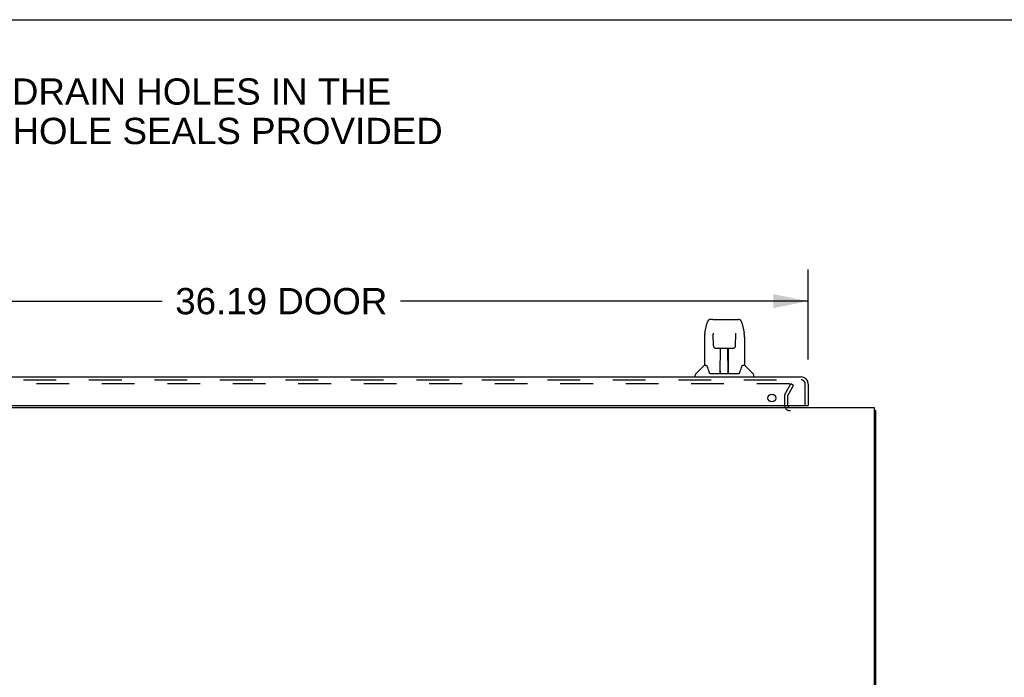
# Model space of a CAD drawing. Header units: inches. Extents: x 0 to 204, y 0 to 132.
# Tile 91 of 99: x 21 to 55, y 110 to 132. Entities that reach past the tile are written whole.
import ezdxf

# ---------------------------------------------------------------- set-up
doc = ezdxf.new("R2010")
doc.units = ezdxf.units.IN
doc.header["$LTSCALE"] = 11.243375
doc.header["$MEASUREMENT"] = 0
doc.linetypes.add('HIDDEN', pattern=[0.2, 0.1, -0.1])
doc.layers.get('0').update_dxf_attribs({"linetype": 'CONTINUOUS'})
for name, color, linetype in [('DEFAULT_2', 8, 'HIDDEN'), ('DIMENSIONS', 7, 'CONTINUOUS'), ('DOOR_ASSEMBLY', 7, 'CONTINUOUS')]:
    doc.layers.add(name, color=color, linetype=linetype)
doc.styles.get("Standard").update_dxf_attribs({"font": 'arial.ttf'})
doc.dimstyles.new('DIMSTYLE_1', dxfattribs={"dimtxt": 0.901875, "dimasz": 1.2025, "dimexe": 0.09, "dimexo": 0.07, "dimgap": 0.0375, "dimtad": 0, "dimtih": 1, "dimtoh": 1, "dimzin": 4, "dimdsep": 46, "dimtxsty": 'Standard', "dimblk": '_FILLED', "dimblk1": '_FILLED', "dimblk2": '_FILLED', "dimcen": 0.09, "dimadec": 3, "dimazin": 1, "dimtfac": 1, "dimtdec": 3, "dimtofl": 0, "dimtmove": 0, "dimatfit": 3, "dimldrblk": '_FILLED', "dimfxl": 0, "dimtolj": 1, "dimtzin": 4, "dimarcsym": 0})

# ---------------------------------------------------------------- blocks, each defined once
blk = doc.blocks.new('_FILLED')
at = {"color": 0, "linetype": 'ByBlock'}
blk.add_solid([(0, 0), (-1, 0.2), (-1, -0.2)], dxfattribs=at)
blk = doc.blocks.new('*D8')
at = {"layer": 'DIMENSIONS', "color": 2, "linetype": 'Continuous'}
for p, q in [((11.94, 120.611), (11.94, 123.696)), ((48.127, 120.611), (48.127, 123.696)), ((11.94, 122.614), (25.945, 122.614)), ((48.127, 122.614), (34.122, 122.614))]:
    blk.add_line(p, q, dxfattribs=at)
at = {"layer": 'DIMENSIONS', "color": 2, "linetype": 'Continuous', "xscale": 1.2025, "yscale": 1.2025, "zscale": 1.2025, "rotation": 180}
blk.add_blockref('_FILLED', (11.94, 122.614), dxfattribs=at)
at = {"layer": 'DIMENSIONS', "color": 2, "linetype": 'Continuous', "xscale": 1.2025, "yscale": 1.2025, "zscale": 1.2025}
blk.add_blockref('_FILLED', (48.127, 122.614), dxfattribs=at)
at = {"layer": 'DIMENSIONS', "color": 2, "linetype": 'Continuous', "insert": (30.033, 123.065), "char_height": 0.9019, "width": 7.27535, "attachment_point": 2, "line_spacing_factor": 0.9}
blk.add_mtext('36.19 DOOR', dxfattribs=at)

msp = doc.modelspace()

# ---------------------------------------------------------------- linework, layer by layer
at = {"color": 7, "linetype": 'Continuous'}
for p, q in [((0, 132.275), (204.425, 132.275)), ((50.388, 118.854), (50.44, 118.854))]:
    msp.add_line(p, q, dxfattribs=at)
at = {"color": 3, "linetype": 'Continuous'}
for p, q in [((10.242, 118.958), (50.388, 118.958)), ((50.388, 118.958), (50.388, 101.07)), ((50.44, 118.854), (50.44, 101.147))]:
    msp.add_line(p, q, dxfattribs=at)
for points in [[(50.399, 118.886), (50.401, 118.884), (50.403, 118.882), (50.405, 118.88), (50.408, 118.878), (50.411, 118.877), (50.414, 118.875), (50.417, 118.873)], [(50.417, 118.873), (50.423, 118.871), (50.425, 118.869), (50.428, 118.868), (50.43, 118.866), (50.433, 118.865), (50.435, 118.863), (50.437, 118.861), (50.438, 118.86), (50.439, 118.858), (50.439, 118.857), (50.44, 118.855), (50.44, 118.854)]]:
    msp.add_lwpolyline(points, dxfattribs=at)
for centre, radius, start, end in [((47.504, 119.043), 0.085, 184.0489, 270), ((50.251, 118.769), 0.189, 38.2806, 43.5127)]:
    msp.add_arc(centre, radius, start, end, dxfattribs=at)
at = {"layer": 'DEFAULT_2', "color": 8, "linetype": 'HIDDEN'}
for p, q in [((47.483, 119.77), (13.146, 119.77)), ((47.333, 119.431), (47.529, 119.77)), ((47.423, 119.379), (47.619, 119.718)), ((47.619, 119.718), (47.529, 119.77)), ((47.315, 119.362), (47.315, 119.043)), ((47.419, 119.362), (47.419, 119.043))]:
    msp.add_line(p, q, dxfattribs=at)
for points in [[(47.491, 119.769), (47.489, 119.769), (47.487, 119.77), (47.485, 119.77), (47.483, 119.77)], [(47.491, 119.769), (47.493, 119.768), (47.495, 119.767), (47.496, 119.766), (47.498, 119.765), (47.499, 119.764), (47.5, 119.762), (47.501, 119.761), (47.502, 119.759), (47.503, 119.757), (47.503, 119.755), (47.503, 119.754), (47.503, 119.753)], [(47.503, 119.753), (47.503, 119.752), (47.503, 119.75), (47.502, 119.748), (47.502, 119.747), (47.501, 119.745)]]:
    msp.add_lwpolyline(points, dxfattribs=at)
for centre, radius, start, end in [((47.452, 119.362), 0.137, 150, 180), ((47.452, 119.362), 0.033, 150, 180), ((47.504, 119.043), 0.189, 180, 270)]:
    msp.add_arc(centre, radius, start, end, dxfattribs=at)
at = {"layer": 'DOOR_ASSEMBLY', "color": 7, "linetype": 'Continuous'}
for p, q in [((44.578, 121.524), (44.643, 121.83)), ((44.848, 121.984), (44.767, 121.984)), ((44.849, 121.984), (45.737, 121.984)), ((44.854, 121.984), (44.853, 121.984)), ((45.861, 121.83), (45.926, 121.524)), ((44.563, 121.381), (44.563, 120.409)), ((44.864, 121.51), (44.864, 121.507)), ((44.864, 121.507), (44.864, 121.504)), ((44.864, 121.504), (44.865, 121.499)), ((44.865, 121.499), (44.865, 121.492)), ((44.865, 121.492), (44.865, 121.482)), ((44.872, 121.078), (44.865, 121.482)), ((45.632, 121.078), (45.64, 121.491)), ((45.64, 121.499), (45.64, 121.504)), ((45.64, 121.491), (45.64, 121.499)), ((45.932, 121.494), (45.926, 121.524)), ((45.941, 121.381), (45.941, 120.409)), ((44.872, 121.078), (44.873, 121.065)), ((44.952, 121), (45.072, 121)), ((45.103, 120.154), (45.118, 121.001)), ((45.109, 121.001), (45.397, 121.001)), ((45.11, 120.585), (45.11, 121.001)), ((45.117, 120.945), (45.11, 120.945)), ((45.114, 120.776), (45.11, 120.776)), ((45.114, 120.764), (45.11, 120.764)), ((45.378, 120.134), (45.363, 121.001)), ((45.364, 120.945), (45.394, 120.945)), ((45.394, 120.776), (45.367, 120.776)), ((45.394, 120.764), (45.367, 120.764)), ((45.369, 121.001), (45.369, 120.945)), ((45.394, 120.134), (45.394, 121.001)), ((45.432, 121), (45.552, 121)), ((44.557, 120.404), (44.26, 120.106)), ((44.636, 120.409), (44.563, 120.409)), ((44.633, 120.409), (44.639, 120.399)), ((45.371, 120.535), (45.394, 120.535)), ((45.394, 120.531), (45.371, 120.531)), ((45.865, 120.399), (45.871, 120.408)), ((45.941, 120.409), (45.868, 120.409)), ((45.947, 120.404), (46.245, 120.106)), ((44.248, 120.016), (44.248, 120.078)), ((44.699, 120.245), (44.714, 120.197)), ((44.714, 120.197), (44.716, 120.189)), ((44.766, 120.134), (45.738, 120.134)), ((45.104, 120.206), (45.103, 120.18)), ((45.11, 120.134), (45.11, 120.138)), ((45.377, 120.18), (45.377, 120.206)), ((45.788, 120.188), (45.791, 120.197)), ((46.256, 120.016), (46.256, 120.078)), ((48.107, 119.037), (48.127, 119.037))]:
    msp.add_line(p, q, dxfattribs=at)
at = {"layer": 'DOOR_ASSEMBLY', "color": 3, "linetype": 'Continuous'}
for p, q in [((12.186, 120.016), (47.881, 120.016)), ((48.127, 119.769), (48.127, 119.037)), ((12.19, 119.037), (48.107, 119.037))]:
    msp.add_line(p, q, dxfattribs=at)
at = {"layer": 'DOOR_ASSEMBLY', "color": 8, "linetype": 'HIDDEN'}
for p, q in [((12.186, 119.912), (47.881, 119.912)), ((48.023, 119.037), (48.023, 119.769))]:
    msp.add_line(p, q, dxfattribs=at)
at = {"layer": 'DOOR_ASSEMBLY', "color": 7, "linetype": 'Continuous'}
for points in [[(44.767, 121.984), (44.764, 121.984), (44.751, 121.983), (44.738, 121.979), (44.725, 121.974), (44.714, 121.967), (44.704, 121.96), (44.695, 121.951), (44.687, 121.941), (44.679, 121.93), (44.673, 121.919), (44.667, 121.907), (44.661, 121.893), (44.656, 121.878), (44.651, 121.861), (44.646, 121.843), (44.643, 121.83)], [(45.861, 121.83), (45.858, 121.843), (45.853, 121.861), (45.848, 121.878), (45.843, 121.893), (45.837, 121.907), (45.831, 121.919), (45.825, 121.931), (45.817, 121.941), (45.809, 121.951), (45.8, 121.96), (45.79, 121.968), (45.778, 121.974), (45.766, 121.979), (45.753, 121.983), (45.739, 121.984), (45.737, 121.984)], [(44.578, 121.524), (44.573, 121.494), (44.567, 121.454), (44.564, 121.414), (44.563, 121.381)], [(44.864, 121.513), (44.864, 121.513), (44.864, 121.513), (44.864, 121.513), (44.864, 121.512), (44.864, 121.512), (44.864, 121.511), (44.864, 121.51)], [(45.64, 121.504), (45.64, 121.507), (45.64, 121.509), (45.64, 121.51), (45.64, 121.511), (45.64, 121.512), (45.64, 121.513), (45.64, 121.513)], [(45.941, 121.381), (45.94, 121.414), (45.937, 121.454), (45.932, 121.494)], [(44.873, 121.065), (44.877, 121.052), (44.882, 121.041), (44.889, 121.03), (44.898, 121.021), (44.908, 121.013), (44.919, 121.007), (44.931, 121.003), (44.942, 121.001), (44.951, 121)], [(45.553, 121), (45.563, 121.001), (45.575, 121.003), (45.587, 121.007), (45.598, 121.014), (45.607, 121.022), (45.616, 121.031), (45.623, 121.042), (45.628, 121.053), (45.631, 121.066), (45.632, 121.078)], [(45.072, 121), (45.076, 121), (45.085, 121), (45.093, 121.001)], [(45.093, 121.001), (45.101, 121.001), (45.109, 121.001)], [(45.397, 121.001), (45.405, 121.001), (45.413, 121.001)], [(45.413, 121.001), (45.421, 121), (45.429, 121), (45.432, 121)], [(44.639, 120.399), (44.653, 120.371), (44.667, 120.335), (44.683, 120.293), (44.699, 120.245)], [(45.791, 120.197), (45.805, 120.243), (45.821, 120.291), (45.836, 120.334), (45.851, 120.37), (45.865, 120.399)], [(44.716, 120.189), (44.721, 120.176), (44.726, 120.166), (44.731, 120.157)], [(44.731, 120.157), (44.736, 120.15), (44.742, 120.144), (44.749, 120.139), (44.756, 120.136), (44.764, 120.134), (44.766, 120.134)], [(45.738, 120.134), (45.74, 120.134), (45.748, 120.135), (45.755, 120.139), (45.762, 120.143), (45.768, 120.149), (45.773, 120.157)], [(45.773, 120.157), (45.778, 120.165), (45.783, 120.176), (45.788, 120.188)]]:
    msp.add_lwpolyline(points, dxfattribs=at)
at = {"layer": 'DOOR_ASSEMBLY', "color": 3, "linetype": 'Continuous'}
msp.add_circle((46.877, 119.287), 0.133, dxfattribs=at)
at = {"layer": 'DOOR_ASSEMBLY', "color": 7, "linetype": 'Continuous'}
for centre, radius, start, end in [((44.571, 120.39), 0.0197, 97.5, 135), ((45.933, 120.39), 0.0197, 45, 82.5), ((44.288, 120.078), 0.0394, 135, 180), ((45.123, 120.154), 0.0197, 179, 270), ((45.123, 120.154), 0.0197, 260.739, 269.9232), ((45.358, 120.154), 0.0197, 270, 1), ((45.358, 120.154), 0.0197, 270.0771, 272.6469), ((46.217, 120.078), 0.0394, 0, 45)]:
    msp.add_arc(centre, radius, start, end, dxfattribs=at)
at = {"layer": 'DOOR_ASSEMBLY', "color": 3, "linetype": 'Continuous'}
msp.add_arc((47.881, 119.769), 0.246, 0, 90, dxfattribs=at)
at = {"layer": 'DOOR_ASSEMBLY', "color": 8, "linetype": 'HIDDEN'}
msp.add_arc((47.881, 119.769), 0.142, 0, 90, dxfattribs=at)
at = {"layer": 'DOOR_ASSEMBLY', "color": 7, "linetype": 'Continuous'}
for centre, major_axis, start_param, end_param in [((45.103, 120.173), (0, 0.0394), -2.940151, -2.835574), ((45.378, 120.173), (0.0394, 0), -1.876815, -1.570796)]:
    msp.add_ellipse(centre, major_axis=major_axis, ratio=1, start_param=start_param, end_param=end_param, dxfattribs=at)

# ---------------------------------------------------------------- texts
at = {"layer": 'DIMENSIONS', "color": 2, "linetype": 'Continuous', "insert": (18.881, 130.26), "char_height": 0.90187, "width": 33.32579, "attachment_point": 2, "line_spacing_factor": 0.9}
msp.add_mtext('WASH SYSTEM 2" SQUARE DRAIN HOLES IN THE\\PBOTTOM WITH UL APPROVED HOLE SEALS PROVIDED', dxfattribs=at)

# ---------------------------------------------------------------- dimensions: what is measured, and where the dimension line sits
at = {"layer": 'DIMENSIONS', "color": 2, "linetype": 'Continuous'}
dim = msp.add_linear_dim(base=(11.94, 122.614), p1=(48.127, 120.541), p2=(11.94, 120.541), angle=180, text='<> DOOR', dimstyle='DIMSTYLE_1', dxfattribs=at)
dim.commit()
dim.dimension.update_dxf_attribs({"geometry": '*D8', "text_midpoint": (30.033, 122.614), "dimtype": 160})

doc.saveas('drawing.dxf')
